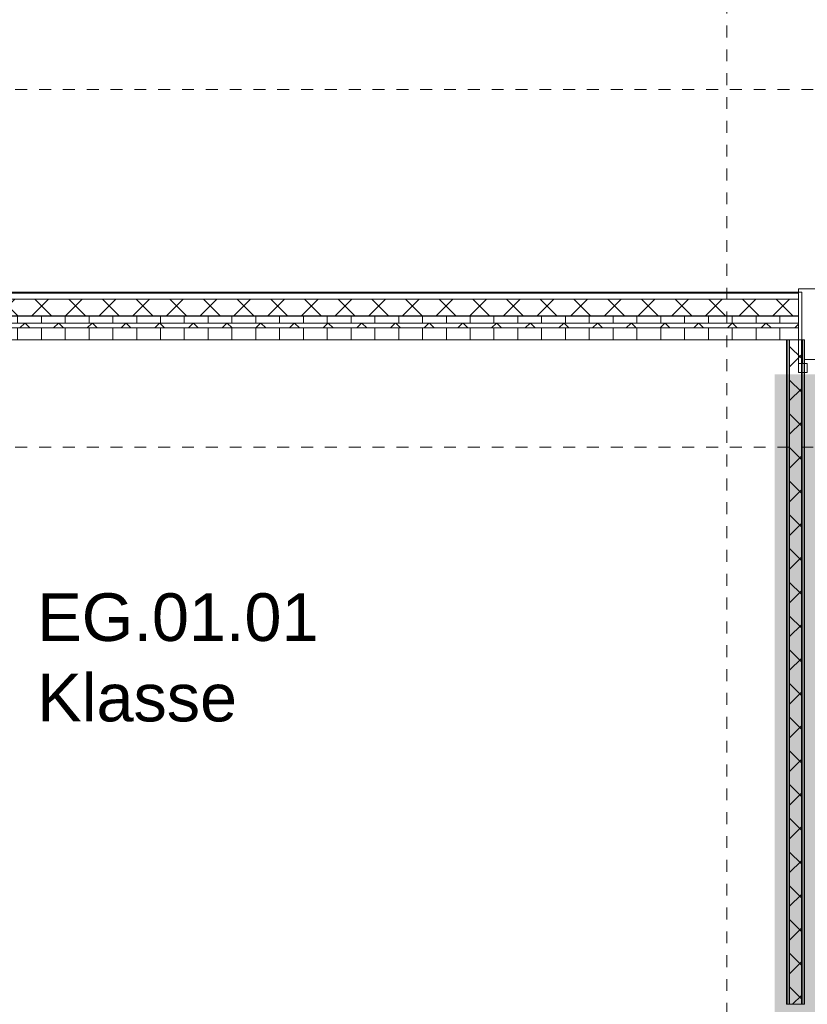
# Model space of a CAD drawing. Header units: metres. Extents: x -54 to 119, y -77 to 33.
# Tile 108 of 136: x 22.02 to 28.63, y 16.63 to 24.89. Entities that reach past the tile are written whole.
import ezdxf

# ---------------------------------------------------------------- set-up
doc = ezdxf.new("R2010")
doc.units = ezdxf.units.M
doc.linetypes.add('Rasterlinie', pattern=[0.019, 0.01, -0.003, 0.003, -0.003])
for name, color, linetype, lineweight in [('A_Detailelemente', 7, 'Continuous', 9), ('A_Fassadenelemente', 7, 'Continuous', 9), ('A_Fassadenpfosten', 7, 'Continuous', 9), ('A_Fenster', 7, 'Continuous', 9), ('A_Raster', 7, 'Continuous', 9), ('A_Räume_Beschriftung', 7, 'Continuous', 9), ('A_Wände', 7, 'Continuous', 9), ('A_Wände_Schraffur', 7, 'Continuous', 18)]:
    doc.layers.add(name, color=color, linetype=linetype, lineweight=lineweight)
doc.layers.add('A_Linien', color=5, linetype='Continuous', lineweight=9, true_color=0x0000ff)
doc.styles.add('Arial_B', font='txt', dxfattribs={"height": 0.3999999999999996})
pattern_1 = [(0, (0, 0), (0, 0.2), []), (90, (0, 0), (-0.2, 0), [])]
pattern_2 = [(45, (0, 0), (-0.1414213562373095, 0.1414213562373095), []), (135, (0, 0), (-0.1414213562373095, -0.1414213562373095), [])]

# ---------------------------------------------------------------- blocks, each defined once
blk = doc.blocks.new('5430_02_GSH_-_ARC_Zentralmodell_rvt-1-BS_Übersicht_EG_BRANDSCHUTZ')
at = {"layer": 'A_Linien', "color": 7}
for p, q in [((19.45600751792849, 22.60303842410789), (28.55600751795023, 22.60303842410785)), ((28.55600751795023, 22.60303842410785), (28.55600751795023, 22.63101342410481)), ((28.55600751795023, 22.63101342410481), (30.75600751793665, 22.6310134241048))]:
    blk.add_line(p, q, dxfattribs=at)
blk = doc.blocks.new('Systemelement - GSH_Fassadenelement_132-132-132-6787494-BS_Übersicht_EG_BRANDSCHUTZ')
at = {"layer": 'A_Fassadenelemente'}
for p, q in [((0.6000000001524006, -0.0519999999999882), (-0.6000000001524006, -0.0519999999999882)), ((-0.6000000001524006, -0.0519999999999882), (-0.6000000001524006, -0.0599999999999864)), ((-0.6000000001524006, -0.0599999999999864), (0.6000000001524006, -0.0599999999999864)), ((0.6000000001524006, -0.0599999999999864), (0.6000000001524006, -0.0519999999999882))]:
    blk.add_line(p, q, dxfattribs=at)
blk = doc.blocks.new('Pfosten rechteckig - 75x75_Links-5517031-BS_Übersicht_EG_BRANDSCHUTZ')
at = {"layer": 'A_Fassadenpfosten'}
for p, q in [((-0.0749999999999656, 0.0150000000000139), (0, 0.0150000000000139)), ((-0.0749999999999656, -0.0599999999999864), (-0.0749999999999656, 0.0150000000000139)), ((0, 0.0150000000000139), (0, -0.0599999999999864)), ((0, -0.0599999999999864), (-0.0749999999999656, -0.0599999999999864))]:
    blk.add_line(p, q, dxfattribs=at)
blk = doc.blocks.new('Fensterbank1 - Fensterbank-6073046-BS_Übersicht_EG_BRANDSCHUTZ')
at = {"layer": 'A_Fenster'}
for p, q in [((30.7560075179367, 22.63101342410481), (28.55600751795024, 22.63101342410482)), ((28.55600751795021, 22.62662277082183), (28.55600751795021, 22.63101342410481)), ((28.55600751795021, 22.60303842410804), (28.55600751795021, 22.62662277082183)), ((28.60563735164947, 22.03794425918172), (30.75600751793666, 22.0379442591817))]:
    blk.add_line(p, q, dxfattribs=at)
blk = doc.blocks.new('Metal_Verkleidung - Metal_Verkleidung-6154593-BS_Übersicht_EG_BRANDSCHUTZ')
at = {"layer": 'A_Wände', "lineweight": 18}
for p, q in [((28.55600751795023, 22.60303842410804), (28.55600751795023, 22.00303842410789)), ((28.58600751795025, 22.60303842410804), (28.55600751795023, 22.60303842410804)), ((28.58600751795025, 22.00303842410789), (28.58600751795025, 22.60303842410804)), ((28.55600751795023, 22.00303842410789), (28.58600751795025, 22.00303842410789))]:
    blk.add_line(p, q, dxfattribs=at)

msp = doc.modelspace()

# ---------------------------------------------------------------- hatches: boundary and pattern name
at = {"layer": 'A_Detailelemente', "true_color": 0xebdb14}
h = msp.add_hatch(color=40, dxfattribs=at)
h.paths.add_polyline_path([(28.406007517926, -3.146961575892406), (28.60600751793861, -3.146961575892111), (28.60535729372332, 21.91303842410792), (28.35600751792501, 21.91303842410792), (28.35600751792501, -3.146961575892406)], flags=0)
h.paths.add_polyline_path([(28.39931919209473, 1.422947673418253), (28.39931867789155, 1.422953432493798), (28.40600751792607, 1.423038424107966)], flags=0)
at = {"layer": 'A_Detailelemente', "true_color": 0xc2e2c4}
msp.add_hatch(color=254, dxfattribs=at).paths.add_polyline_path([(33.20000751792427, -3.292993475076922), (33.28000751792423, -3.291046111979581), (33.28000751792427, 21.91303842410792), (28.60600751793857, 21.91303842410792), (28.60600751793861, -3.292993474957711), (33.1810075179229, -3.292993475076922)], flags=0)
at = {"layer": 'A_Wände_Schraffur', "lineweight": 9}
h = msp.add_hatch(dxfattribs=at)
h.set_pattern_fill('FP_2', color=256, style=0, pattern_type=2)
h.set_pattern_definition(pattern_2)
h.paths.add_polyline_path([(20.50600751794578, 22.403038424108), (28.55600751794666, 22.403038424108), (28.55600751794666, 22.543038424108), (19.51600751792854, 22.543038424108), (19.51600751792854, 22.403038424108), (20.00197561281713, 22.403038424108)], flags=0)
h = msp.add_hatch(dxfattribs=at)
h.set_pattern_fill('FP_1', color=256, style=0, pattern_type=2)
h.set_pattern_definition(pattern_1)
h.paths.add_polyline_path([(26.76489029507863, 22.34303842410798), (28.55600751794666, 22.34303842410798), (28.55600751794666, 22.40303842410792), (19.71600751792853, 22.403038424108), (19.71600751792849, 22.34303842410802), (22.25628050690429, 22.34303842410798)], flags=0)
h = msp.add_hatch(dxfattribs=at)
h.set_pattern_fill('FP_2', color=256, style=0, pattern_type=2)
h.set_pattern_definition(pattern_2)
h.paths.add_polyline_path([(20.50600751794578, 22.30303842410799), (28.55600751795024, 22.30303842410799), (28.55600751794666, 22.34303842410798), (19.75600751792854, 22.34303842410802), (19.75600751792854, 22.30303842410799), (20.00197561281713, 22.30303842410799)], flags=0)
h = msp.add_hatch(dxfattribs=at)
h.set_pattern_fill('FP_1', color=256, style=0, pattern_type=2)
h.set_pattern_definition(pattern_1)
h.paths.add_polyline_path([(26.76489029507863, 22.20303842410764), (28.55600751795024, 22.20303842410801), (28.55600751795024, 22.30303842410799), (19.85600751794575, 22.30303842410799), (19.85600751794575, 22.20303842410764), (22.25628050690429, 22.20303842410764)], flags=0)
h = msp.add_hatch(dxfattribs=at)
h.set_pattern_fill('FP_2', color=256, style=0, pattern_type=2)
h.set_pattern_definition(pattern_2)
h.paths.add_polyline_path([(28.48100751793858, 2.760538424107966), (28.58100751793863, 2.760538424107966), (28.58100751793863, 2.88553842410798), (28.48100751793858, 2.88553842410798)], flags=0)
h.paths.add_polyline_path([(28.58100751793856, 3.965538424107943), (28.58100751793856, 5.353038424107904), (28.48100751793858, 5.353038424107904), (28.48100751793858, 3.965538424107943)], flags=0)
h.paths.add_polyline_path([(28.48100751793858, 5.853038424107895), (28.58100751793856, 5.853038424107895), (28.58100751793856, 9.278038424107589), (28.48100751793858, 9.278038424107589), (28.48100751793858, 5.903038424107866)], flags=0)
h.paths.add_polyline_path([(28.48100751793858, 9.778038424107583), (28.58100751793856, 9.778038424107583), (28.58100751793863, 10.37803842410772), (28.48100751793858, 10.37803842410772), (28.48100751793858, 10.02518277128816)], flags=0)
h.paths.add_polyline_path([(28.48100751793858, 12.17803842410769), (28.58100751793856, 12.17803842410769), (28.58100751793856, 14.82803842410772), (28.48100751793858, 14.82803842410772), (28.48100751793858, 12.48621050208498)], flags=0)
h.paths.add_polyline_path([(28.58100751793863, 16.62803842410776), (28.58100751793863, 22.20303842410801), (28.48100751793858, 22.20274772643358), (28.48100751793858, 16.62803842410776)], flags=0)

# ---------------------------------------------------------------- linework, layer by layer
at = {"layer": 'A_Raster', "linetype": 'Rasterlinie'}
for p, q in [((27.95600751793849, -66.66020918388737), (27.95600751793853, 31.78443745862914)), ((6.58114391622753, 24.30303842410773), (94.58744689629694, 24.30303842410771)), ((6.58114391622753, 21.30303842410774), (94.58744689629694, 21.3030384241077))]:
    msp.add_line(p, q, dxfattribs=at)
at = {"layer": 'A_Wände', "lineweight": 18}
for p, q in [((28.55600751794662, 22.54303842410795), (19.51600751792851, 22.54303842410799)), ((28.55600751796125, 22.20303842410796), (28.55600751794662, 22.54303842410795)), ((28.55600751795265, 22.40303842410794), (19.65600751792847, 22.40303842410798)), ((19.8560075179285, 22.20303842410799), (28.45600751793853, 22.20303842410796)), ((28.45600751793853, 22.20303842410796), (28.45600751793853, 16.62803842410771)), ((28.60600751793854, 22.20303842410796), (28.55600751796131, 22.20303842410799)), ((28.60600751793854, 16.62803842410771), (28.60600751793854, 22.20303842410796)), ((28.45600751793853, 16.62803842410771), (28.60600751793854, 16.62803842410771))]:
    msp.add_line(p, q, dxfattribs=at)
at = {"layer": 'A_Wände'}
for p, q in [((28.55600751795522, 22.34303842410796), (19.71600751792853, 22.34303842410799)), ((28.55600751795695, 22.30303842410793), (19.75600751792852, 22.303038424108)), ((28.55600751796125, 22.20303842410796), (28.45600751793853, 22.20303842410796)), ((28.46850751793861, 22.20303842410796), (28.46850751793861, 16.62803842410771)), ((28.48100751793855, 22.20303842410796), (28.48100751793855, 16.62803842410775)), ((28.58100751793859, 22.20303842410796), (28.58100751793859, 16.62803842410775)), ((28.5935075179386, 22.20303842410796), (28.5935075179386, 16.62803842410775))]:
    msp.add_line(p, q, dxfattribs=at)

# ---------------------------------------------------------------- block references
at = {"lineweight": 5}
msp.add_blockref('5430_02_GSH_-_ARC_Zentralmodell_rvt-1-BS_Übersicht_EG_BRANDSCHUTZ', (0, 0), dxfattribs=at)
at = {"layer": 'A_Fassadenelemente', "rotation": 180}
for p in [(21.95600751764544, 22.54303842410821), (23.15600751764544, 22.54303842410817), (24.35600751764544, 22.54303842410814), (25.55600751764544, 22.54303842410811), (26.75600751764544, 22.54303842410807), (27.95600751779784, 22.54303842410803)]:
    msp.add_blockref('Systemelement - GSH_Fassadenelement_132-132-132-6787494-BS_Übersicht_EG_BRANDSCHUTZ', p, dxfattribs=at)
at = {"layer": 'A_Fassadenpfosten', "extrusion": (0, 0, -1)}
msp.add_blockref('Pfosten rechteckig - 75x75_Links-5517031-BS_Übersicht_EG_BRANDSCHUTZ', (-28.55600751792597, 21.9880384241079), dxfattribs=at)
at = {"layer": 'A_Fenster'}
msp.add_blockref('Fensterbank1 - Fensterbank-6073046-BS_Übersicht_EG_BRANDSCHUTZ', (0, 0), dxfattribs=at)
at = {"layer": 'A_Wände'}
msp.add_blockref('Metal_Verkleidung - Metal_Verkleidung-6154593-BS_Übersicht_EG_BRANDSCHUTZ', (0, 0), dxfattribs=at)

# ---------------------------------------------------------------- texts
at = {"layer": 'A_Räume_Beschriftung', "char_height": 0.3999999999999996, "attachment_point": 1, "style": 'Arial_B'}
for s, insert, width in [('EG.01.01', (22.16600572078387, 20.07626414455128), 2.918142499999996), ('Klasse', (22.16600572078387, 19.40157664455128), 2.228691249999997)]:
    msp.add_mtext(s, dxfattribs=dict(at, insert=insert, width=width))

doc.saveas('drawing.dxf')
